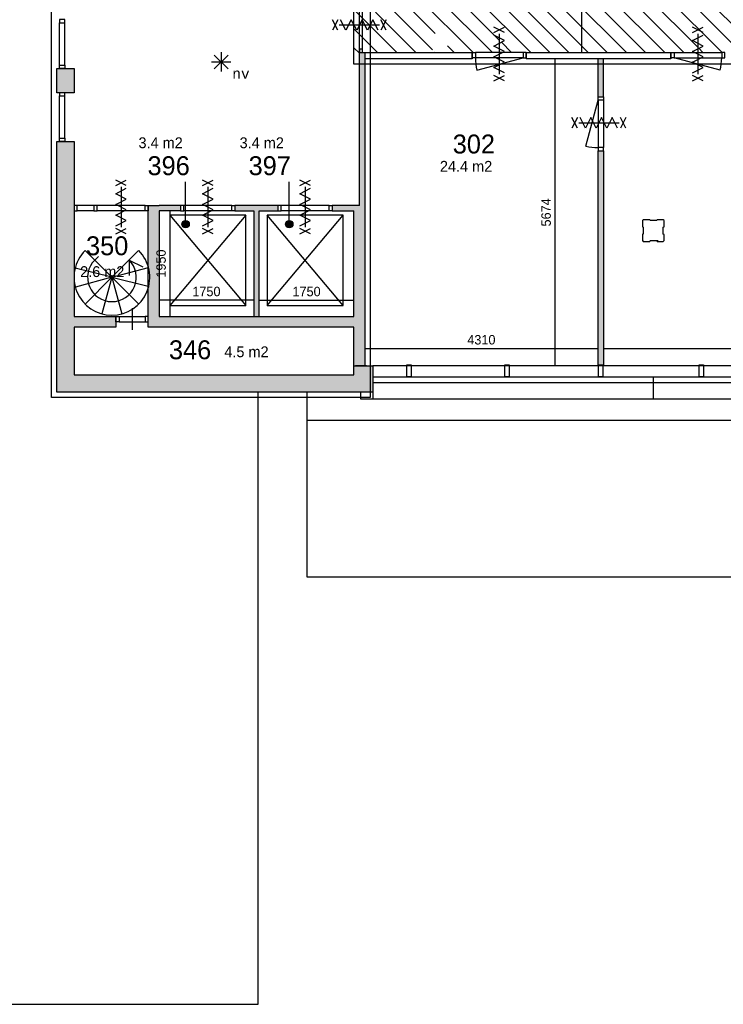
# Model space of a CAD drawing. Extents: x 425211 to 560437, y -104998 to -15578.
# Tile 2 of 33: x 526132 to 539131, y -104998 to -86799. Entities that reach past the tile are written whole.
import ezdxf
from ezdxf.enums import TextEntityAlignment as Align

# ---------------------------------------------------------------- set-up
doc = ezdxf.new("R2010")
doc.units = 0
doc.header["$MEASUREMENT"] = 0
doc.header["$PDMODE"] = 35
doc.header["$PDSIZE"] = -0.5
doc.layers.get('0').update_dxf_attribs({"linetype": 'CONTINUOUS'})
doc.layers.get('DEFPOINTS').update_dxf_attribs({"linetype": 'CONTINUOUS'})
for name, color, linetype in [('AA$1A---_ARCEER', 252, 'CONTINUOUS'), ('AL21----_BUITENWAND', 252, 'CONTINUOUS'), ('AL22----_BINNENWAND', 252, 'CONTINUOUS'), ('AL24----_TRAPPEN', 252, 'CONTINUOUS'), ('AL32----_BINNENKOZIJN', 252, 'CONTINUOUS'), ('AM$1A---_MAATVOERING', 252, 'CONTINUOUS'), ('AT$1A---_TEKST', 252, 'CONTINUOUS'), ('Betonpalen', 252, 'CONTINUOUS'), ('Brandweer', 252, 'CONTINUOUS'), ('COMPARTIMENTERING', 252, 'CONTINUOUS'), ('LAYER01', 252, 'CONTINUOUS'), ('M2', 252, 'CONTINUOUS'), ('OMPARTIMENTERING', 252, 'CONTINUOUS')]:
    doc.layers.add(name, color=color, linetype=linetype)
doc.styles.add('B-01', font='b-gbp')
doc.styles.add('MONOTXT', font='MONOTXT')
doc.dimstyles.new('BBA_STAND', dxfattribs={"dimtxt": 175, "dimasz": 1, "dimexe": 1, "dimexo": 0.001, "dimgap": 75, "dimtad": 1, "dimdec": 0, "dimzin": 0, "dimdsep": 46, "dimtxsty": 'B-01', "dimblk": 'NONE', "dimblk1": 'NONE', "dimblk2": 'PIJL1', "dimcen": 1, "dimse1": 1, "dimse2": 1, "dimclrd": 256, "dimclre": 1, "dimclrt": 256, "dimadec": 0, "dimazin": 0, "dimtfac": 1, "dimtdec": 0, "dimtmove": 0, "dimatfit": 0, "dimldrblk": 'PIJL1', "dimfxl": 1, "dimtolj": 1, "dimtzin": 0, "dimarcsym": 0})

# ---------------------------------------------------------------- blocks, each defined once
blk = doc.blocks.new('*D76')
at = {"layer": 'AM$1A---_MAATVOERING', "lineweight": -2, "transparency": 16777216}
blk.add_line((536021, -87524), (536021, -93198), dxfattribs=at)
at = {"layer": 'DEFPOINTS', "color": 0, "transparency": 16777216}
for p in [(536817, -87524), (536021, -93198), (536759, -93198)]:
    blk.add_point(p, dxfattribs=at)
at = {"layer": 'AM$1A---_MAATVOERING', "transparency": 16777216, "insert": (535858, -90361), "char_height": 175, "attachment_point": 5, "rotation": 90, "style": 'B-01'}
blk.add_mtext('\\A1;5674', dxfattribs=at)
blk = doc.blocks.new('_None')
blk = doc.blocks.new('PIJL1')
at = {"color": 1, "linetype": 'ByBlock'}
blk.add_line((0, 83), (0, -83), dxfattribs=at)
blk.add_solid([(-100, 17), (-100, -17), (0, 0)], dxfattribs=at)
blk = doc.blocks.new('*D77')
at = {"layer": 'AM$1A---_MAATVOERING', "lineweight": -2, "transparency": 16777216}
blk.add_line((532507, -92878), (536817, -92878), dxfattribs=at)
at = {"layer": 'DEFPOINTS', "color": 0, "transparency": 16777216}
for p in [(536817, -92878), (532507, -93108), (536817, -93198)]:
    blk.add_point(p, dxfattribs=at)
at = {"layer": 'AM$1A---_MAATVOERING', "transparency": 16777216, "insert": (534662, -92716), "char_height": 175, "attachment_point": 5, "style": 'B-01'}
blk.add_mtext('\\A1;4310', dxfattribs=at)
blk = doc.blocks.new('*D78')
at = {"layer": 'AM$1A---_MAATVOERING', "lineweight": -2, "transparency": 16777216}
blk.add_line((536917, -92878), (549037, -92878), dxfattribs=at)
at = {"layer": 'DEFPOINTS', "color": 0, "transparency": 16777216}
for p in [(549037, -92878), (536917, -93198), (549037, -93198)]:
    blk.add_point(p, dxfattribs=at)
at = {"layer": 'AM$1A---_MAATVOERING', "transparency": 16777216, "insert": (542977, -92716), "char_height": 175, "attachment_point": 5, "style": 'B-01'}
blk.add_mtext('\\A1;12120', dxfattribs=at)
blk = doc.blocks.new('*D97')
at = {"layer": 'AM$1A---_MAATVOERING', "lineweight": -2, "transparency": 16777216}
blk.add_line((536514, -83603), (536514, -87404), dxfattribs=at)
at = {"layer": 'DEFPOINTS', "color": 0, "transparency": 16777216}
for p in [(536137, -83603), (536244, -87404), (536514, -87404)]:
    blk.add_point(p, dxfattribs=at)
at = {"layer": 'AM$1A---_MAATVOERING', "transparency": 16777216, "insert": (536351, -85503), "char_height": 175, "attachment_point": 5, "rotation": 90, "style": 'B-01'}
blk.add_mtext('\\A1;3801', dxfattribs=at)
blk = doc.blocks.new('*D98')
at = {"layer": 'AM$1A---_MAATVOERING', "lineweight": -2, "transparency": 16777216}
blk.add_line((530458, -91986), (528707, -91986), dxfattribs=at)
at = {"layer": 'DEFPOINTS', "color": 0, "transparency": 16777216}
for p in [(528707, -91986), (528707, -92282), (530458, -92282)]:
    blk.add_point(p, dxfattribs=at)
at = {"layer": 'AM$1A---_MAATVOERING', "transparency": 16777216, "insert": (529582, -91824), "char_height": 175, "attachment_point": 5, "style": 'B-01'}
blk.add_mtext('\\A1;1750', dxfattribs=at)
blk = doc.blocks.new('*D99')
at = {"layer": 'AM$1A---_MAATVOERING', "lineweight": -2, "transparency": 16777216}
blk.add_line((530557, -91986), (532307, -91986), dxfattribs=at)
at = {"layer": 'DEFPOINTS', "color": 0, "transparency": 16777216}
for p in [(532307, -91986), (530557, -92282), (532307, -92282)]:
    blk.add_point(p, dxfattribs=at)
at = {"layer": 'AM$1A---_MAATVOERING', "transparency": 16777216, "insert": (531432, -91824), "char_height": 175, "attachment_point": 5, "style": 'B-01'}
blk.add_mtext('\\A1;1750', dxfattribs=at)
blk = doc.blocks.new('*D100')
at = {"layer": 'AM$1A---_MAATVOERING', "lineweight": -2, "transparency": 16777216}
blk.add_line((528907, -90332), (528907, -92282), dxfattribs=at)
at = {"layer": 'DEFPOINTS', "color": 0, "transparency": 16777216}
for p in [(528707, -90332), (528707, -92282), (528907, -92282)]:
    blk.add_point(p, dxfattribs=at)
at = {"layer": 'AM$1A---_MAATVOERING', "transparency": 16777216, "insert": (528745, -91307), "char_height": 175, "attachment_point": 5, "rotation": 90, "style": 'B-01'}
blk.add_mtext('\\A1;1950', dxfattribs=at)

msp = doc.modelspace()

# ---------------------------------------------------------------- hatches: boundary and pattern name
at = {"layer": 'AA$1A---_ARCEER'}
for points in [[(532407.3, -88253.9), (532507.3, -88253.9), (532507.3, -87403.9), (532407.3, -87403.9)], [(536917.1, -87523.9), (536817.1, -87523.9), (536817.1, -88223.9), (536917.1, -88223.9)], [(527137.4, -88148), (527137.4, -87698), (526817.4, -87698), (526817.4, -88148)], [(532657.4, -93682.5), (532657.4, -93198), (532307.3, -93198), (532307.3, -93362.5), (527137.4, -93362.5), (527137.4, -92482.5), (527907.3, -92482.5), (527907.3, -92282.5), (527137.4, -92282.5), (527137.4, -91604.9, -0.0320227), (527137.4, -91515.3), (527137.4, -90332.2), (527137.1, -90332.2), (527137.1, -90232.5), (527137.4, -90232.5), (527137.4, -89048), (526817.4, -89048), (526817.4, -93682.5)], [(532310.8, -92482.5), (532310.8, -93198), (532510.8, -93198), (532510.8, -90232.5), (532510.8, -89253.9), (532410.8, -89253.9), (532410.8, -90232.5), (531911.2, -90232.5), (531911.2, -90332.2), (532310.8, -90332.2), (532310.8, -92282.5), (528710.8, -92282.5), (528710.8, -90332.2), (529108.4, -90332.2), (529108.4, -90232.5), (528710.8, -90232.5), (528510.8, -90232.5), (528510.8, -90332.2), (528510.8, -91361.8, -0.1446573), (528510.8, -91758.5), (528510.8, -92482.5)], [(536907.4, -93178), (536907.4, -93198), (536917.4, -93198), (536917.4, -89223.9), (536817.4, -89223.9), (536817.4, -93198), (536827.4, -93198), (536827.4, -93178)], [(530557.4, -90332.2), (530902.9, -90332.2), (530902.9, -90232.5), (530109.7, -90232.5), (530109.7, -90332.2), (530457.7, -90332.2), (530457.7, -92282.5), (530557.4, -92282.5)]]:
    msp.add_hatch(color=256, dxfattribs=at).paths.add_polyline_path(points)
h = msp.add_hatch(color=256, dxfattribs=at)
h.dxf.hatch_style = 1
h.paths.add_polyline_path([(532507.3, -89253.9), (532507.3, -88226), (532407.3, -88226), (532407.3, -89253.9)])
at = {"layer": 'COMPARTIMENTERING'}
h = msp.add_hatch(dxfattribs=at)
h.set_pattern_fill('ANSI31,_O', color=256, scale=2000, angle=-90)
h.set_pattern_definition([(315, (486165, 331821), (176.7767, 176.7767), [])])
h.paths.add_polyline_path([(547317.4, -87403.9), (547377.1, -87403.9), (547759, -87403.9), (547720.5, -87384.2), (547817.3, -87334.7), (547817.3, -87235.7), (547720.5, -87186.2), (547817.3, -87136.7), (547817.3, -87235.7), (547914, -87285.2), (547817.3, -87334.7), (547817.3, -87403.9), (548257.4, -87403.9), (548317.4, -87403.9), (549017.4, -87403.9), (549017.4, -86208), (549237.4, -86208), (549237.4, -86218.4), (549297.4, -86218.4), (549679.3, -86218.4), (549640.8, -86198.7), (549737.5, -86149.2), (549737.5, -86050.2), (549640.8, -86000.7), (549737.5, -85951.2), (549737.5, -86050.2), (549834.3, -86099.7), (549737.5, -86149.2), (549737.5, -86218.4), (550177.6, -86218.4), (550237.4, -86218.4), (550237.4, -86208), (550337.6, -86208), (550337.6, -83696.2), (550357.6, -83696.2), (550357.6, -83636.4), (550357.5, -83292.5), (550308.3, -83196.3), (550209.3, -83196.3), (550159.8, -83293), (550110.3, -83196.3), (550209.3, -83196.3), (550258.8, -83099.5), (550308.3, -83196.3), (550357.5, -83196.3), (550357.4, -82756.2), (550357.4, -82696.2), (550337.4, -82696.2), (550337.4, -80896.2), (550537.4, -80896.2), (550537.4, -80896.4), (550597.1, -80896.4), (550929.1, -80896.3), (550890.5, -80876.6), (550987.3, -80827.1), (550987.3, -80728.1), (550890.5, -80678.6), (550987.3, -80629.1), (550987.3, -80728.1), (551084, -80777.6), (550987.3, -80827.1), (550987.3, -80896.3), (551377.4, -80896.2), (551437.4, -80896.2), (551687.7, -80896.2), (551687.7, -80836.4), (551687.6, -80542.5), (551638.3, -80446.3), (551539.3, -80446.3), (551489.8, -80543), (551440.3, -80446.3), (551539.3, -80446.3), (551588.8, -80349.5), (551638.3, -80446.3), (551687.5, -80446.3), (551687.4, -80056.2), (551687.4, -79996.2), (551688.4, -79996.2), (551688.4, -79606.2), (551687.7, -79606.2), (551687.7, -79546.4), (551687.6, -79252.6), (551638.3, -79156.3), (551539.3, -79156.3), (551489.8, -79253.1), (551440.3, -79156.3), (551539.3, -79156.3), (551588.8, -79059.5), (551638.3, -79156.3), (551687.5, -79156.3), (551687.4, -78766.2), (551687.4, -78696.2), (551437.4, -78696.2), (551377.4, -78696.2), (551043.8, -78696.2), (550987.3, -78725.1), (550987.3, -78824.1), (551084, -78873.6), (550987.3, -78923.1), (550987.3, -78824.1), (550890.5, -78774.6), (550987.3, -78725.1), (550987.3, -78696.2), (550597.1, -78696.2), (550537.4, -78696.2), (550337.4, -78696.2), (550337.4, -76998), (550281.2, -76998), (550281.2, -77181.6), (549981.2, -77181.6), (549981.2, -76881.6), (550287.6, -76881.6), (550287.6, -76529.9), (549979.6, -76529.9), (549979.6, -76322.3), (549939.9, -76245.5), (549979.6, -76168.7), (549979.6, -75975), (550287.6, -75975), (550287.6, -75298), (550337.4, -75298), (550337.4, -74248), (550337.7, -74248), (550337.7, -74188.3), (550337.6, -73944.4), (550288.3, -73848.1), (550189.3, -73848.1), (550139.8, -73944.9), (550090.3, -73848.1), (550189.3, -73848.1), (550238.8, -73751.4), (550288.3, -73848.1), (550337.5, -73848.1), (550337.4, -73508), (550337.4, -73448), (550337.4, -72798), (550277.4, -72798), (549893.8, -72798), (549837.3, -72826.9), (549837.3, -72925.9), (549934.1, -72975.4), (549837.3, -73024.9), (549837.3, -72925.9), (549740.5, -72876.4), (549837.3, -72826.9), (549837.3, -72798), (549397.2, -72798), (549337.4, -72798), (542208.4, -72798), (542208.4, -72797.8), (542148.7, -72797.8), (541762.7, -72797.8), (541705.9, -72826.8), (541705.9, -72925.8), (541802.7, -72975.3), (541705.9, -73024.8), (541705.9, -72925.8), (541609.2, -72876.3), (541705.9, -72826.8), (541705.9, -72797.8), (541263.2, -72797.8), (541203.4, -72797.8), (540968.2, -72797.8), (540908.4, -72797.8), (540908.4, -72798), (537137.4, -72798), (537077.4, -72798), (536693.8, -72798), (536637.3, -72826.9), (536637.3, -72925.9), (536734, -72975.4), (536637.3, -73024.9), (536637.3, -72925.9), (536540.5, -72876.4), (536637.3, -72826.9), (536637.3, -72798), (536197.1, -72798), (536137.4, -72798), (536137.4, -76148), (536137.4, -76208), (536137.4, -76576.6), (536186.4, -76672.4), (536285.4, -76672.4), (536334.9, -76575.6), (536384.4, -76672.4), (536285.4, -76672.4), (536235.9, -76769.2), (536186.4, -76672.4), (536137.4, -76672.4), (536137.4, -77088.3), (536137.4, -77148), (536137.4, -77248), (536137.4, -77308), (536137.4, -77652.5), (536186.3, -77748.1), (536285.3, -77748.1), (536334.8, -77651.4), (536384.3, -77748.1), (536285.3, -77748.1), (536235.8, -77844.9), (536186.3, -77748.1), (536137.4, -77748.1), (536137.4, -78188.3), (536137.4, -78248), (536137.4, -83602.8), (532537.4, -83602.8), (532467.4, -83602.8), (532468.1, -85113), (532408.1, -85113), (532407.4, -83602.8), (532307.3, -83602.8), (532307.3, -86894.3), (532308.3, -86896.3), (532407.3, -86896.3), (532456.8, -86799.6), (532506.3, -86896.3), (532605.3, -86896.3), (532654.8, -86799.6), (532704.3, -86896.3), (532605.3, -86896.3), (532555.8, -86993.1), (532506.3, -86896.3), (532407.3, -86896.3), (532357.8, -86993.1), (532308.3, -86896.3), (532307.3, -86896.3), (532307.3, -87623.9), (532407.3, -87623.6), (532407.3, -87403.9), (532407.3, -87343.9), (532467.3, -87343.9), (532467.3, -87403.9), (533757.3, -87403.9), (533757.3, -87222.4), (533757.3, -87027.1), (534147.9, -87222.4), (533784.8, -87403.9), (534491, -87403.9), (534550.8, -87403.9), (534990.9, -87403.9), (534990.9, -87334.7), (534894.1, -87285.2), (534990.9, -87235.7), (534990.9, -87136.7), (535087.7, -87186.2), (534990.9, -87235.7), (534990.9, -87334.7), (535087.7, -87384.2), (535049.1, -87403.9), (535431, -87403.9), (535491, -87403.9), (538161, -87403.9), (538221, -87403.9), (538602.9, -87403.9), (538564.3, -87384.2), (538661.1, -87334.7), (538661.1, -87235.7), (538564.3, -87186.2), (538661.1, -87136.7), (538661.1, -87235.7), (538757.9, -87285.2), (538661.1, -87334.7), (538661.1, -87403.9), (539101.2, -87403.9), (539161, -87403.9)])
h.paths.add_polyline_path([(548437.5, -74698), (548437.5, -74566), (548452.5, -74561), (548452.5, -74436), (548437.5, -74428), (548437.5, -74298), (548573.5, -74298), (548578.5, -74313), (548703.5, -74313), (548711.5, -74298), (548837.5, -74298), (548837.5, -74430), (548822.5, -74435), (548822.5, -74560), (548837.5, -74568), (548837.5, -74698), (548709.5, -74698), (548704.5, -74683), (548579.5, -74683), (548571.5, -74698), (548437.5, -74698), (548437.5, -79698), (548573.5, -79698), (548578.5, -79713), (548703.5, -79713), (548711.5, -79698), (548837.5, -79698), (548837.5, -79830), (548822.5, -79835), (548822.5, -79960), (548837.5, -79968), (548837.5, -80098), (548709.5, -80098), (548704.5, -80083), (548579.5, -80083), (548571.5, -80098), (548437.5, -80098), (548437.5, -82998), (546337.5, -85098), (543437.5, -85098), (543437.5, -85230), (543422.5, -85235), (543422.5, -85360), (543437.5, -85368), (543437.5, -85498), (543309.5, -85498), (543304.5, -85483), (543179.5, -85483), (543171.5, -85498), (543037.5, -85498), (543037.5, -85366), (543052.5, -85361), (543052.5, -85236), (543037.5, -85228), (543037.5, -85098), (538037.5, -85098), (538037.5, -85230), (538022.5, -85235), (538022.5, -85360), (538037.5, -85368), (538037.5, -85498), (537909.5, -85498), (537904.5, -85483), (537779.5, -85483), (537771.5, -85498), (537637.5, -85498), (537637.5, -85366), (537652.5, -85361), (537652.5, -85236), (537637.5, -85228), (537637.5, -85098), (537773.5, -85098), (537778.5, -85113), (537903.5, -85113), (537911.5, -85098), (538037.5, -85098), (538037.5, -80098), (537909.5, -80098), (537904.5, -80083), (537779.5, -80083), (537771.5, -80098), (537637.5, -80098), (537637.5, -79966), (537652.5, -79961), (537652.5, -79836), (537637.5, -79828), (537637.5, -79698), (537773.5, -79698), (537778.5, -79713), (537903.5, -79713), (537911.5, -79698), (538037.5, -79698), (538037.5, -76798), (540137.5, -74698), (543037.5, -74698), (543037.5, -74566), (543052.5, -74561), (543052.5, -74436), (543037.5, -74428), (543037.5, -74298), (543173.5, -74298), (543178.5, -74313), (543303.5, -74313), (543311.5, -74298), (543437.5, -74298), (543437.5, -74430), (543422.5, -74435), (543422.5, -74560), (543437.5, -74568), (543437.5, -74698)], flags=16)
h.paths.add_polyline_path([(548437.5, -74698), (548437.5, -82998), (546337.5, -85098), (538037.5, -85098), (538037.5, -85230), (538022.5, -85235), (538022.5, -85360), (538037.5, -85368), (538037.5, -85498), (537909.5, -85498), (537904.5, -85483), (537779.5, -85483), (537771.5, -85498), (537637.5, -85498), (537637.5, -85366), (537652.5, -85361), (537652.5, -85236), (537637.5, -85228), (537637.5, -85098), (537773.5, -85098), (537778.5, -85113), (537903.5, -85113), (537911.5, -85098), (538037.5, -85098), (538037.5, -76798), (540137.5, -74698)], flags=0)
h.paths.add_polyline_path([(547822.3, -73634.2, -1), (547822.3, -74053.2, -1)], flags=16)
h.paths.add_polyline_path([(547822.3, -74053.2, 0.9969834), (547822.3, -73635.5)], flags=0)
h.paths.add_polyline_path([(549355.6, -77237), (549355, -77237), (549354.6, -77237.4), (549354.6, -77236.1)], flags=16)
h.paths.add_polyline_path([(550165.5, -77715.6), (550153, -77715.6, 0.9764758), (550159.2, -77977.9, 0.9764758)], flags=16)
h.paths.add_polyline_path([(549305.2, -77846.7), (549435.9, -77846.7, 0.0065368), (549435.9, -77848.4), (549434.2, -77848.4, 0.9118868), (549568, -77857.3, -1.0849699), (549698.3, -77846.7, 0.9236223), (549832.1, -77857.3, -1.0849699), (549962.4, -77846.7), (550029.7, -77846.7, -0.4142136), (550159.2, -77717.2, -1), (550159.2, -77976.1, -0.4103394), (550029.8, -77848.4), (549960.7, -77848.4, 0.0067123), (549960.7, -77846.7), (549962.4, -77846.7, 0.9216846), (549832.1, -77836, -1.0826937), (549698.3, -77846.7, 0.9216846), (549568, -77836, -1.068951), (549434.2, -77848.4), (549304.7, -77848.4), (549304.9, -77848.5), (549304.1, -77847), (549304.9, -77846.5)], flags=16)
h.paths.add_polyline_path([(538037.5, -74430), (538022.5, -74435), (538022.5, -74560), (538037.5, -74568), (538037.5, -74698), (537909.5, -74698), (537904.5, -74683), (537779.5, -74683), (537771.5, -74698), (537637.5, -74698), (537637.5, -74566), (537652.5, -74561), (537652.5, -74436), (537637.5, -74428), (537637.5, -74298), (537773.5, -74298), (537778.5, -74313), (537903.5, -74313), (537911.5, -74298), (538037.5, -74298)], flags=16)
h.paths.add_polyline_path([(549735.6, -78494.1), (550126.2, -78689.4), (549735.6, -78884.8), (549735.6, -78689.4)], flags=16)
h.paths.add_polyline_path([(536945.3, -75464.2, -1), (536945.3, -75045.2, -1)], flags=16)
h.paths.add_polyline_path([(537569.5, -82707.2), (537569, -82707.2), (537568.6, -82707.6), (537568.6, -82706.3)], flags=16)
h.paths.add_polyline_path([(545834, -85722.2), (545834.9, -85723.1), (545834.3, -85723.1), (545834, -85723.5)], flags=16)
h.paths.add_polyline_path([(548573.5, -85098), (548578.5, -85113), (548703.5, -85113), (548711.5, -85098), (548837.5, -85098), (548837.5, -85230), (548822.5, -85235), (548822.5, -85360), (548837.5, -85368), (548837.5, -85498), (548709.5, -85498), (548704.5, -85483), (548579.5, -85483), (548571.5, -85498), (548437.5, -85498), (548437.5, -85366), (548452.5, -85361), (548452.5, -85236), (548437.5, -85228), (548437.5, -85098)], flags=16)
h.paths.add_polyline_path([(548630.9, -85824.6, -1), (548630.9, -86243.5, -1)], flags=16)
h.paths.add_polyline_path([(539273.6, -85723.1), (539273, -85723.1), (539272.7, -85723.5), (539272.7, -85722.2)], flags=16)
h.paths.add_polyline_path([(537259.3, -86242.2, -1), (537259.3, -85823.2, -1)], flags=16)
h.paths.add_polyline_path([(532974.7, -85130.6), (532974.7, -85430.6), (532674.7, -85430.6), (532674.7, -85130.6)], flags=16)
h.paths.add_polyline_path([(532874.7, -85230.6), (532874.7, -85330.6), (532774.7, -85330.6), (532774.7, -85230.6)], flags=0)
h.paths.add_polyline_path([(532467.4, -85483), (532467.3, -85543), (532407.3, -85543), (532407.3, -85483)], flags=16)
h.paths.add_polyline_path([(532970.1, -86252.6), (532970.1, -86659), (532563.7, -86659), (532563.7, -86252.6)], flags=16)
h.paths.add_polyline_path([(532875.3, -86533), (532875.3, -86604.8), (532617.9, -86604.8), (532617.9, -86306.8), (532875.3, -86306.8), (532875.3, -86375.9), (532970.1, -86470.7), (532970.1, -86438.2)], flags=0)
h.paths.add_polyline_path([(532834.6, -86347.4), (532658.5, -86347.4), (532658.5, -86564.2), (532834.6, -86564.2), (532834.6, -86473.4), (532712.7, -86473.4), (532712.7, -86435.5), (532834.6, -86435.5)], flags=0)
h.paths.add_polyline_path([(542629.7, -79681.7), (542629.7, -80519.2), (542367.2, -80519.2), (542367.2, -79681.7)], flags=8)
h.paths.add_polyline_path([(542818.6, -81387.2), (543656.1, -81387.2), (543656.1, -81649.8), (542818.6, -81649.8)], flags=8)
h.paths.add_polyline_path([(536807.7, -77781.7), (536807.7, -78619.2), (536545.2, -78619.2), (536545.2, -77781.7)], flags=24)
h.paths.add_polyline_path([(536807.7, -85188.8), (536807.7, -85818), (536545.2, -85818), (536545.2, -85188.8)], flags=24)
h.paths.add_polyline_path([(549282.1, -78103.2), (550013.4, -78103.2), (550013.4, -77950.2), (549282.1, -77950.2)], flags=24)
h.paths.add_polyline_path([(550007.4, -78625.2), (550329.7, -78625.2), (550329.7, -78402.1), (550007.4, -78402.1)], flags=24)
h.paths.add_polyline_path([(549534.3, -77545.4), (549906.1, -77545.4), (549906.1, -77359.5), (549534.3, -77359.5)], flags=24)
h.paths.add_polyline_path([(546013.6, -86031.5), (546385.5, -86031.5), (546385.5, -85845.6), (546013.6, -85845.6)], flags=24)
h.paths.add_polyline_path([(539452.3, -86031.5), (539824.2, -86031.5), (539824.2, -85845.6), (539452.3, -85845.6)], flags=24)
h.paths.add_polyline_path([(537748.2, -83015.6), (538120.1, -83015.6), (538120.1, -82829.7), (537748.2, -82829.7)], flags=8)
h.paths.add_polyline_path([(534029.1, -87158.2), (534351.4, -87158.2), (534351.4, -86935.1), (534029.1, -86935.1)], flags=24)
h.paths.add_polyline_path([(539402.5, -77975.5), (542527.5, -77975.5), (542527.5, -76850.5), (539402.5, -76850.5)], flags=8)
h.paths.add_polyline_path([(549060.3, -74562), (550236.5, -74562), (550236.5, -74862), (549060.3, -74862)], flags=24)
h.paths.add_polyline_path([(545735, -86714), (547216, -86714), (547216, -87014), (545735, -87014)], flags=24)
h.paths.add_polyline_path([(545925.9, -86728.9), (546859.2, -86728.9), (546859.2, -86203.9), (545925.9, -86203.9)], flags=24)
h.paths.add_polyline_path([(549027.8, -74586.4), (550077.8, -74586.4), (550077.8, -74061.4), (549027.8, -74061.4)], flags=24)
h.paths.add_polyline_path([(542216.9, -78385.9), (544550.2, -78385.9), (544550.2, -81385.9), (542216.9, -81385.9)], flags=8)
at = {"layer": 'LAYER01'}
for points in [[(529197.1, -90509.5, 1), (529197.1, -90647.1, 1)], [(531112.3, -90509.5, 1), (531112.3, -90647.1, 1)]]:
    msp.add_hatch(color=256, dxfattribs=at).paths.add_polyline_path(points)

# ---------------------------------------------------------------- linework, layer by layer
at = {"layer": 'AL21----_BUITENWAND'}
for p, q in [((532657.4, -93198), (532657.4, -93812)), ((549037.4, -93198), (532657.4, -93198)), ((549351.4, -93512), (532657.4, -93512)), ((537837.4, -93398), (537837.4, -93812)), ((532437.4, -93812), (532437.4, -93682.5)), ((549651.3, -93812), (532437.4, -93812))]:
    msp.add_line(p, q, dxfattribs=at)
for points in [[(533287.4, -93178), (533367.4, -93178), (533367.4, -93398), (533287.4, -93398)], [(535097.4, -93178), (535177.4, -93178), (535177.4, -93398), (535097.4, -93398)], [(536827.4, -93178), (536907.4, -93178), (536907.4, -93398), (536827.4, -93398)], [(538687.4, -93178), (538767.4, -93178), (538767.4, -93398), (538687.4, -93398)]]:
    msp.add_lwpolyline(points, close=True, dxfattribs=at)
for points in [[(532657.4, -93398), (549237.4, -93398)], [(531437.4, -94198), (557737.3, -94198)], [(531437.4, -94198), (557737.3, -94198)]]:
    msp.add_lwpolyline(points, dxfattribs=at)
at = {"layer": 'AL22----_BINNENWAND'}
for p, q in [((532407.3, -87403.9), (534491, -87403.9)), ((534491, -87403.9), (534491, -87523.9)), ((534491, -87493.5), (534491, -87413.5)), ((535491, -87403.9), (535491, -87523.9)), ((535491, -87403.9), (538161, -87403.9)), ((536817.1, -88223.9), (536817.1, -87523.9)), ((536917.1, -88223.9), (536917.1, -87523.9)), ((538161, -87403.9), (538161, -87523.9)), ((527137.4, -89048), (527137.4, -92282.5)), ((536917.4, -89223.9), (536917.4, -93198)), ((529104.9, -90232.5), (529104.9, -90332.2)), ((530109.7, -90232.5), (530109.7, -90332.2)), ((530902.9, -90232.5), (530902.9, -90332.2)), ((531907.7, -90232.5), (531907.7, -90332.2)), ((527137.4, -92482.5), (527137.4, -93362.5))]:
    msp.add_line(p, q, dxfattribs=at)
at = {"layer": 'AL22----_BINNENWAND', "ltscale": 10}
for p, q in [((529104.9, -90232.5), (528707.3, -90232.5)), ((530902.9, -90232.5), (530109.7, -90232.5)), ((532407.3, -90232.5), (531907.7, -90232.5)), ((529104.9, -90332.2), (528707.3, -90332.2)), ((530109.7, -90332.2), (530457.7, -90332.2)), ((530457.7, -90332.2), (530457.7, -92282.5)), ((530557.4, -92282.5), (530557.4, -90332.2)), ((530557.4, -90332.2), (530902.9, -90332.2)), ((531907.7, -90332.2), (532307.3, -90332.2))]:
    msp.add_line(p, q, dxfattribs=at)
at = {"layer": 'AL22----_BINNENWAND'}
for points in [[(532407.3, -87403.9), (532407.4, -85483)], [(532407.3, -87403.9), (532407.4, -85483)], [(532467.3, -87403.9), (532467.4, -85483)], [(532467.3, -87403.9), (532467.4, -85483)], [(532407.3, -89253.9), (532407.3, -87403.9)], [(532407.3, -89253.9), (532407.3, -87403.9)], [(532507.3, -87403.9), (532507.3, -89253.9)], [(532507.3, -87503.9), (532507.3, -89253.9)], [(534491, -87523.9), (532507.3, -87523.9)], [(538161, -87523.9), (535491, -87523.9)], [(526817.4, -87698), (527137.4, -87698)], [(526817.4, -88148), (526817.4, -87698)], [(527137.4, -87698), (527137.4, -88148)], [(527137.4, -88148), (526817.4, -88148)], [(526817.4, -93682.5), (526817.4, -89048)], [(526817.4, -89048), (527137.4, -89048)], [(532407.3, -90232.5), (532407.3, -89253.9)], [(532407.3, -90232.5), (532407.3, -89253.9)], [(532507.3, -89253.9), (532507.3, -90232.5)], [(532507.3, -89253.9), (532507.3, -90232.5)], [(536817.4, -93198), (536817.4, -89223.9)], [(528507.3, -92482.5), (528507.3, -90232.5)], [(528507.3, -90232.5), (528707.3, -90232.5)], [(532507.3, -90232.5), (532507.3, -93198)], [(528707.3, -90332.2), (528707.3, -92282.5)], [(530307.3, -90412.5), (528907.3, -90412.5)], [(528907.3, -90412.5), (530307.3, -92082.5)], [(530307.3, -90412.5), (528907.3, -92082.5)], [(528907.3, -90412.5), (528907.3, -92082.5)], [(530307.3, -92082.5), (530307.3, -90412.5)], [(530707.3, -92082.5), (532107.3, -90412.5)], [(532107.3, -90412.5), (530707.3, -90412.5)], [(532107.3, -92082.5), (530707.3, -90412.5)], [(530707.3, -90412.5), (530707.3, -92082.5)], [(532107.3, -92082.5), (532107.3, -90412.5)], [(532307.3, -92282.5), (532307.3, -90332.2)], [(537887.4, -90513), (537787.4, -90513)], [(537827.4, -90883), (537927.4, -90883)], [(528907.3, -92082.5), (530307.3, -92082.5)], [(530707.3, -92082.5), (532107.3, -92082.5)], [(527137.4, -92282.5), (527907.3, -92282.5)], [(527907.3, -92282.5), (527907.3, -92482.5)], [(528707.3, -92282.5), (532307.3, -92282.5)], [(501937.4, -92598), (501937.4, -104997.9), (530537.3, -104997.9), (530537.3, -93682.5)], [(501937.4, -92598), (501937.4, -104997.9), (530537.3, -104997.9), (530537.3, -93682.5)], [(527907.3, -92482.5), (527137.4, -92482.5)], [(532307.3, -92482.5), (528507.3, -92482.5)], [(532307.3, -93362.5), (532307.3, -92482.5)], [(532307.3, -93198), (532657.4, -93198)], [(532537.4, -93198), (532337.4, -93198)], [(532657.4, -93198), (532657.4, -93682.5)], [(527137.4, -93362.5), (532307.3, -93362.5)], [(532657.4, -93682.5), (526817.4, -93682.5)], [(531437.4, -93682.5), (531437.4, -93683.5), (531437.4, -97098), (560437.4, -97098)], [(531437.4, -93682.5), (531437.4, -93683.5), (531437.4, -97098), (560437.4, -97098)]]:
    msp.add_lwpolyline(points, dxfattribs=at)
for points in [[(532407.3, -87403.9), (532467.3, -87403.9), (532467.3, -87343.9), (532407.3, -87343.9)], [(530707.3, -92082.5), (532107.3, -92082.5), (532107.3, -90412.5), (530707.3, -90412.5)]]:
    msp.add_lwpolyline(points, close=True, dxfattribs=at)
at = {"layer": 'AL24----_TRAPPEN'}
for points in [[(527341, -91065.2, 2.4142164), (528330.9, -91065.2)], [(527517.8, -91241.9, 2.4142312), (528154.1, -91241.9)]]:
    msp.add_lwpolyline(points, format="xyb", dxfattribs=at)
for points in [[(527836, -91560.1), (527343.7, -91067.8)], [(527836, -91560.1), (527343.7, -91067.8)], [(527517.8, -91241.9), (527590.4, -91175)], [(527836, -91560.1), (528328.3, -91067.8)], [(527836, -91560.1), (528328.3, -91067.8)], [(528154.2, -91241.9), (528406.8, -91367.4)], [(528154.2, -91241.9), (528154.2, -91524)], [(528154.2, -91241.9), (528154.2, -91524)], [(527836, -91560.1), (527156, -91394)], [(527836, -91560.1), (528511.6, -91377)], [(527836, -91560.1), (527160.4, -91743.3)], [(527836, -91560.1), (527341, -92055.1)], [(527836, -91560.1), (527652.5, -92235.7)], [(527836, -91560.1), (528020.9, -92235.3)], [(527836, -91560.1), (528507.4, -91724.2)], [(527836, -91560.1), (528330.9, -92055.1)]]:
    msp.add_lwpolyline(points, dxfattribs=at)
msp.add_lwpolyline([(527853.6, -91542.4, 1), (527818.3, -91577.8, 1)], format="xyb", close=True, dxfattribs=at)
at = {"layer": 'AL32----_BINNENKOZIJN'}
for p, q in [((534580.8, -87731.8), (535431, -87503.9)), ((539071.2, -87731.8), (538221, -87503.9)), ((536589.3, -89134.2), (536817.1, -88283.9))]:
    msp.add_line(p, q, dxfattribs=at)
at = {"layer": 'AL32----_BINNENKOZIJN', "ltscale": 10}
for p, q in [((527502.5, -90232.5), (527196.9, -90232.5)), ((527502.5, -90332.2), (527196.9, -90332.2))]:
    msp.add_line(p, q, dxfattribs=at)
at = {"layer": 'AL32----_BINNENKOZIJN'}
for points in [[(526867.4, -86798), (526867.4, -86857.8), (526967.1, -86857.8), (526967.1, -86798)], [(534491, -87403.9), (534550.8, -87403.9), (534550.8, -87503.7), (534491, -87503.7)], [(535491, -87403.9), (535431, -87403.9), (535431, -87503.9), (535491, -87503.9)], [(538161, -87403.9), (538221, -87403.9), (538221, -87503.9), (538161, -87503.9)], [(539161, -87403.9), (539101.2, -87403.9), (539101.2, -87503.7), (539161, -87503.7)], [(526867.4, -87698), (526867.4, -87638), (526967.4, -87638), (526967.4, -87698)], [(526867.4, -88148), (526867.4, -88207.8), (526967.1, -88207.8), (526967.1, -88148)], [(536917.1, -88223.9), (536917.1, -88283.9), (536817.1, -88283.9), (536817.1, -88223.9)], [(526867.4, -89048), (526867.4, -88988), (526967.4, -88988), (526967.4, -89048)], [(536917.1, -89223.9), (536917.1, -89164.2), (536817.4, -89164.2), (536817.4, -89223.9)], [(527137.1, -90332.2), (527196.9, -90332.2), (527196.9, -90232.5), (527137.1, -90232.5)], [(527502.5, -90332.2), (527562.3, -90332.2), (527562.3, -90232.5), (527502.5, -90232.5)], [(528507.3, -90332.2), (528447.5, -90332.2), (528447.5, -90232.5), (528507.3, -90232.5)], [(529104.9, -90332.2), (529164.7, -90332.2), (529164.7, -90232.5), (529104.9, -90232.5)], [(530109.7, -90332.2), (530049.9, -90332.2), (530049.9, -90232.5), (530109.7, -90232.5)], [(530902.9, -90332.2), (530962.7, -90332.2), (530962.7, -90232.5), (530902.9, -90232.5)], [(531907.7, -90332.2), (531847.9, -90332.2), (531847.9, -90232.5), (531907.7, -90232.5)], [(527907.3, -92282.5), (527967.3, -92282.5), (527967.3, -92382.5), (527907.3, -92382.5)], [(528507.3, -92282.5), (528447.5, -92282.5), (528447.5, -92382.2), (528507.3, -92382.2)]]:
    msp.add_lwpolyline(points, close=True, dxfattribs=at)
for points in [[(526867.4, -87638), (526867.4, -86857.8)], [(526967.4, -87638), (526967.1, -86857.8)], [(535431, -87403.9), (534550.8, -87403.9)], [(535431, -87503.9), (534550.8, -87503.7)], [(538221, -87403.9), (539101.2, -87403.9)], [(538221, -87503.9), (539101.2, -87503.7)], [(526867.4, -88988), (526867.4, -88207.8)], [(526967.4, -88988), (526967.1, -88207.8)], [(536817.1, -88283.9), (536817.4, -89164.2)], [(536917.1, -88283.9), (536917.1, -89164.2)], [(528447.5, -90232.5), (527562.3, -90232.5)], [(530049.9, -90232.5), (529164.7, -90232.5)], [(531847.9, -90232.5), (530962.7, -90232.5)], [(528447.5, -90332.2), (527562.3, -90332.2)], [(530049.9, -90332.2), (529164.7, -90332.2)], [(531847.9, -90332.2), (530962.7, -90332.2)], [(528207.4, -92132.5), (528207.4, -92332.5), (528207.4, -92532.5)], [(527967.3, -92282.5), (528447.5, -92282.5)], [(527967.3, -92382.5), (528447.5, -92382.2)]]:
    msp.add_lwpolyline(points, dxfattribs=at)
for centre, start, end in [((535431, -87503.9), 179.98373, 195), ((538221, -87503.9), 345, 0.01627), ((536817.1, -88283.9), 255, 270.01627)]:
    msp.add_arc(centre, 880.3, start, end, dxfattribs=at)
at = {"layer": 'AM$1A---_MAATVOERING'}
msp.add_line((536817.1, -88223.9), (536917.1, -88223.9), dxfattribs=at)
at = {"layer": 'Betonpalen'}
for p, q in [((537652.5, -90498), (537637.5, -90513)), ((537652.5, -90498), (537637.5, -90513)), ((537637.5, -90513), (537637.5, -90628)), ((537637.5, -90513), (537637.5, -90628)), ((537637.5, -90628), (537652.5, -90636)), ((537637.5, -90628), (537652.5, -90636)), ((537773.5, -90498), (537652.5, -90498)), ((537773.5, -90498), (537652.5, -90498)), ((537778.5, -90513), (537773.5, -90498)), ((537778.5, -90513), (537773.5, -90498)), ((537903.5, -90513), (537778.5, -90513)), ((537903.5, -90513), (537778.5, -90513)), ((537911.5, -90498), (537903.5, -90513)), ((537911.5, -90498), (537903.5, -90513)), ((538022.5, -90498), (537911.5, -90498)), ((538022.5, -90498), (537911.5, -90498)), ((538037.5, -90513), (538022.5, -90498)), ((538037.5, -90513), (538022.5, -90498)), ((538022.5, -90635), (538037.5, -90630)), ((538022.5, -90635), (538037.5, -90630)), ((538037.5, -90630), (538037.5, -90513)), ((538037.5, -90630), (538037.5, -90513)), ((537652.5, -90761), (537637.5, -90766)), ((537652.5, -90761), (537637.5, -90766)), ((537637.5, -90766), (537637.5, -90883)), ((537637.5, -90766), (537637.5, -90883)), ((537652.5, -90636), (537652.5, -90761)), ((537652.5, -90636), (537652.5, -90761)), ((538022.5, -90760), (538022.5, -90635)), ((538022.5, -90760), (538022.5, -90635)), ((538037.5, -90768), (538022.5, -90760)), ((538037.5, -90768), (538022.5, -90760)), ((538037.5, -90883), (538037.5, -90768)), ((538037.5, -90883), (538037.5, -90768)), ((537637.5, -90883), (537652.5, -90898)), ((537637.5, -90883), (537652.5, -90898)), ((537652.5, -90898), (537771.5, -90898)), ((537652.5, -90898), (537771.5, -90898)), ((537771.5, -90898), (537779.5, -90883)), ((537771.5, -90898), (537779.5, -90883)), ((537779.5, -90883), (537904.5, -90883)), ((537779.5, -90883), (537904.5, -90883)), ((537904.5, -90883), (537909.5, -90898)), ((537904.5, -90883), (537909.5, -90898)), ((537909.5, -90898), (538022.5, -90898)), ((537909.5, -90898), (538022.5, -90898)), ((538022.5, -90898), (538037.5, -90883)), ((538022.5, -90898), (538037.5, -90883))]:
    msp.add_line(p, q, dxfattribs=at)
at = {"layer": 'Brandweer'}
for p, q in [((529727, -87452.1, 2600), (529981.4, -87706.5, 2600)), ((529727, -87707.8, 2600), (529982.7, -87452.1, 2600)), ((529854.2, -87399.4, 2600), (529854.2, -87759.2, 2600)), ((529673.4, -87580.2, 2600), (530035, -87580.2, 2600))]:
    msp.add_line(p, q, dxfattribs=at)
for points in [[(532009.8, -86993.1), (531909.8, -86799.6)], [(532009.8, -86799.6), (531909.8, -86993.1)], [(532753.8, -86993.1), (532654.8, -86799.6), (532555.8, -86993.1), (532456.8, -86799.6), (532357.8, -86993.1), (532258.8, -86799.6), (532159.8, -86993.1), (532060.8, -86799.6)], [(532904.8, -86993.1), (532804.8, -86799.6)], [(532904.8, -86799.6), (532804.8, -86993.1)], [(532034.8, -86896.3), (532779.8, -86896.3)], [(532034.8, -86896.3), (532779.8, -86896.3)], [(534894.1, -87036.2), (535087.7, -86936.2)], [(535087.7, -87036.2), (534894.1, -86936.2)], [(538564.3, -87036.2), (538757.9, -86936.2)], [(538757.9, -87036.2), (538564.3, -86936.2)], [(535087.7, -87780.2), (534894.1, -87681.2), (535087.7, -87582.2), (534894.1, -87483.2), (535087.7, -87384.2), (534894.1, -87285.2), (535087.7, -87186.2), (534894.1, -87087.2)], [(534990.9, -87061.2), (534990.9, -87806.2)], [(534990.9, -87061.2), (534990.9, -87806.2)], [(538564.3, -87780.2), (538757.9, -87681.2), (538564.3, -87582.2), (538757.9, -87483.2), (538564.3, -87384.2), (538757.9, -87285.2), (538564.3, -87186.2), (538757.9, -87087.2)], [(538661.1, -87061.2), (538661.1, -87806.2)], [(538661.1, -87061.2), (538661.1, -87806.2)], [(534894.1, -87931.2), (535087.7, -87831.2)], [(535087.7, -87931.2), (534894.1, -87831.2)], [(538564.3, -87931.2), (538757.9, -87831.2)], [(538757.9, -87931.2), (538564.3, -87831.2)], [(536434.8, -88609.2), (536334.8, -88802.8)], [(536434.8, -88802.8), (536334.8, -88609.2)], [(537178.8, -88802.8), (537079.8, -88609.2), (536980.8, -88802.8), (536881.8, -88609.2), (536782.8, -88802.8), (536683.8, -88609.2), (536584.8, -88802.8), (536485.8, -88609.2)], [(537329.8, -88609.2), (537229.8, -88802.8)], [(537329.8, -88802.8), (537229.8, -88609.2)], [(536459.8, -88706), (537204.8, -88706)], [(536459.8, -88706), (537204.8, -88706)], [(528101.7, -89864.8), (527908.1, -89764.8)], [(527908.1, -89864.8), (528101.7, -89764.8)], [(528004.9, -89889.8), (528004.9, -90634.8)], [(528004.9, -89889.8), (528004.9, -90634.8)], [(529510.6, -89864.8), (529704.1, -89764.8)], [(529704.1, -89864.8), (529510.6, -89764.8)], [(529607.3, -89889.8), (529607.3, -90634.8)], [(529607.3, -89889.8), (529607.3, -90634.8)], [(531308.5, -89864.8), (531502.1, -89764.8)], [(531502.1, -89864.8), (531308.5, -89764.8)], [(531405.3, -89889.8), (531405.3, -90634.8)], [(531405.3, -89889.8), (531405.3, -90634.8)], [(527908.1, -90608.8), (528101.7, -90509.8), (527908.1, -90410.8), (528101.7, -90311.8), (527908.1, -90212.8), (528101.7, -90113.8), (527908.1, -90014.8), (528101.7, -89915.8)], [(529510.6, -90608.8), (529704.1, -90509.8), (529510.6, -90410.8), (529704.1, -90311.8), (529510.6, -90212.8), (529704.1, -90113.8), (529510.6, -90014.8), (529704.1, -89915.8)], [(531308.5, -90608.8), (531502.1, -90509.8), (531308.5, -90410.8), (531502.1, -90311.8), (531308.5, -90212.8), (531502.1, -90113.8), (531308.5, -90014.8), (531502.1, -89915.8)], [(528101.7, -90759.8), (527908.1, -90659.8)], [(527908.1, -90759.8), (528101.7, -90659.8)], [(529510.6, -90759.8), (529704.1, -90659.8)], [(529704.1, -90759.8), (529510.6, -90659.8)], [(531308.5, -90759.8), (531502.1, -90659.8)], [(531502.1, -90759.8), (531308.5, -90659.8)]]:
    msp.add_lwpolyline(points, dxfattribs=at)
at = {"layer": 'LAYER01'}
for p, q in [((529197.1, -90578.3), (529197.1, -89793)), ((531112.3, -90578.3), (531112.3, -89793))]:
    msp.add_line(p, q, dxfattribs=at)
for centre in [(529197.1, -90578.3), (531112.3, -90578.3)]:
    msp.add_circle(centre, 68.8, dxfattribs=at)
at = {"layer": 'OMPARTIMENTERING', "ltscale": 800}
for points in [[(535917.4, -83382.8), (535917.4, -72598), (550537.4, -72598), (550537.4, -78496.2), (551888, -78496.2), (551888.7, -81096.2), (550557.4, -81096.2), (550557.4, -86428), (549237.4, -86428), (549237.4, -87623.9), (532307.3, -87623.9), (532307.3, -83382.8), (535917.4, -83382.8)], [(532607.3, -76918), (532606, -93782.5), (526717.4, -93782.5), (526717.4, -76918), (532607.3, -76918)]]:
    msp.add_lwpolyline(points, dxfattribs=at)

# ---------------------------------------------------------------- texts
at = {"layer": 'AT$1A---_TEKST', "style": 'B-01'}
for s, p in [('302', (534132.3, -89271.8)), ('350', (527357.9, -91152.7))]:
    msp.add_text(s, height=350, rotation=0, dxfattribs=at).set_placement(p)
at = {"layer": 'Brandweer', "style": 'MONOTXT'}
msp.add_text('nv', height=185.94, dxfattribs=at).set_placement((530219.8, -87795.7, 2600), align=Align.MIDDLE)
at = {"layer": 'LAYER01', "style": 'B-01'}
for s, p in [('396', (528493.8, -89672.5)), ('397', (530361.2, -89672.5)), ('346', (528889.9, -93075.1))]:
    msp.add_text(s, height=350, rotation=0, dxfattribs=at).set_placement(p)
at = {"layer": 'M2', "char_height": 200, "width": 1805, "attachment_point": 1, "style": 'B-01'}
for s, insert in [('3.4 m2', (528327, -88974)), ('3.4 m2', (530195, -88974)), ('24.4 m2', (533896, -89409)), ('2.6 m2', (527248.9, -91355.4)), ('4.5 m2', (529913, -92837))]:
    msp.add_mtext(s, dxfattribs=dict(at, insert=insert))

# ---------------------------------------------------------------- dimensions: what is measured, and where the dimension line sits
at = {"layer": 'AM$1A---_MAATVOERING'}
dim = msp.add_linear_dim(base=(536514, -87403.9), p1=(536137.4, -83602.8), p2=(536244, -87403.9), angle=270, dimstyle='BBA_STAND', override={"dimtmove": 1}, dxfattribs=at)
dim.commit()
dim.dimension.update_dxf_attribs({"geometry": '*D97', "text_midpoint": (536351.5, -85503.4)})
for base, p1, p2, picture, middle in [((536021, -93198), (536817.1, -87523.9), (536759, -93198), '*D76', (535858.5, -90361)), ((528907.3, -92282.5), (528707.3, -90332.2), (528707.3, -92282.5), '*D100', (528744.8, -91307.3))]:
    dim = msp.add_linear_dim(base=base, p1=p1, p2=p2, angle=270, dimstyle='BBA_STAND', dxfattribs=at)
    dim.commit()
    dim.dimension.update_dxf_attribs({"geometry": picture, "text_midpoint": middle})
for base, p1, p2, picture, middle in [((528707.3, -91986), (530457.7, -92282.5), (528707.3, -92282.5), '*D98', (529582.5, -91823.5)), ((532307.3, -91986), (530557.4, -92282.5), (532307.3, -92282.5), '*D99', (531432.3, -91823.5)), ((536817.4, -92878), (532507.3, -93108), (536817.4, -93198), '*D77', (534662.3, -92715.5)), ((549037.4, -92878), (536917.4, -93198), (549037.4, -93198), '*D78', (542977.4, -92715.5))]:
    dim = msp.add_linear_dim(base=base, p1=p1, p2=p2, dimstyle='BBA_STAND', dxfattribs=at)
    dim.commit()
    dim.dimension.update_dxf_attribs({"geometry": picture, "text_midpoint": middle})

doc.saveas('drawing.dxf')
